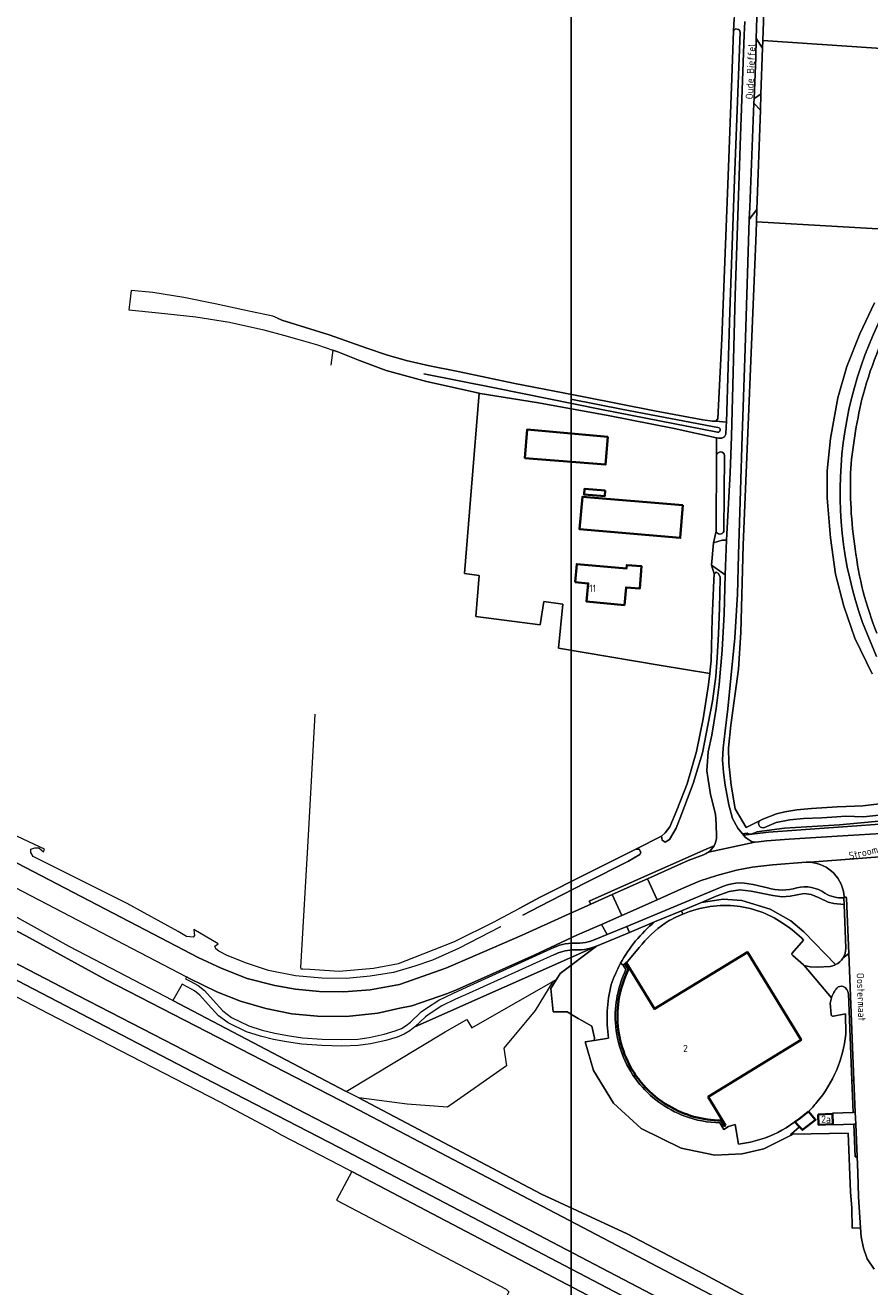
# Model space of a CAD drawing. Header units: metres. Extents: x 247072 to 248918, y 480001 to 481684.
# Tile 6 of 50: x 247510 to 247720, y 480955 to 481268. Entities that reach past the tile are written whole.
import ezdxf
from ezdxf.enums import TextEntityAlignment as Align

# ---------------------------------------------------------------- set-up
doc = ezdxf.new("R2010")
doc.units = ezdxf.units.M
for name, color, linetype, lineweight in [('B-XX-GR-GRAS-GV', 60, 'Continuous', 13), ('B-XX-GR-GROENVOORZIENING-GV', 80, 'Continuous', 18), ('B-XX-OG-BEBOUWING-GV', 7, 'Continuous', 35), ('B-XX-OG-BEBOUWING-T18', 10, 'Continuous', 18), ('B-XX-OG-BEBOUWING_LOODS-GV', 7, 'Continuous', 35), ('B-XX-OG-TERREIN_ERF-GV', 7, 'Continuous', 18), ('B-XX-OG-TOPOGRAFIE-T18', 10, 'Continuous', 18), ('B-XX-OG-WATER-GV', 130, 'Continuous', 18), ('B-XX-OG-WATER_GREPPEL-GV', 160, 'Continuous', 18), ('B-XX-OG-WATER_SLOOT-GV', 120, 'Continuous', 18), ('B-XX-VH-ONVERHARD-GV', 252, 'Continuous', 18), ('B-XX-VH-VERHARDING_ASFALT-GV', 252, 'Continuous', 18), ('B-XX-VH-VERHARDING_GESLOTEN-GV', 252, 'Continuous', 18), ('B-XX-VH-VERHARDING_OPEN-GV', 252, 'Continuous', 18), ('N-BH-KL-ET_LS_OV_LICHTMAST-S', 7, 'Continuous', 25)]:
    doc.layers.add(name, color=color, linetype=linetype, lineweight=lineweight)
doc.styles.add('NLCS-ISO-M-T18', font='NLCS-ISO.ttf', dxfattribs={"height": 1.8})

msp = doc.modelspace()

# ---------------------------------------------------------------- linework, layer by layer
at = {"layer": 'B-XX-GR-GRAS-GV'}
msp.add_lwpolyline([(247693.176, 481263.733), (247734.829, 481260.965), (247752.641, 481258.218), (247758.495, 481256.37), (247767.257, 481272.558), (247770.012, 481281.976), (247769.792, 481289.061), (247768.406, 481289.075), (247699.18, 481291.72), (247694.18, 481291.88)], close=True, dxfattribs=at)
for points in [[(247572.871, 481194.911), (247573.92, 481194.48), (247585.66, 481190.8), (247595.02, 481187.54), (247599.88, 481185.86), (247604.78, 481184.46), (247610.58, 481183.14), (247617.62, 481181.72), (247631.72, 481178.78), (247648.82, 481175.46), (247666.28, 481172), (247678.28, 481169.74), (247680.72, 481169.42), (247681.52, 481169.4), (247682.06, 481170), (247682.06, 481170.08), (247683, 481189.86), (247684.6, 481230.2), (247685.48, 481254.4), (247685.9, 481266.14), (247686.031, 481269.219)], [(247731.785, 481216.499), (247691.573, 481218.796), (247691.48, 481216.18), (247688.28, 481138.66), (247687.68, 481117.06), (247687.18, 481107.98), (247685.26, 481094.14), (247684.68, 481088.48), (247684.72, 481084.72), (247685.34, 481079.2), (247686.28, 481073.38), (247689.02, 481068.76), (247689.04, 481068.74), (247692.374, 481070.383), (247693.18, 481070.78), (247696.52, 481072.12), (247698.66, 481072.66), (247701.62, 481073.12), (247705.2, 481073.48), (247711.6, 481073.86), (247713.86, 481073.92), (247718, 481074.08), (247722.06, 481074.62)], [(247720.26, 481106.816), (247715.995, 481115.663), (247713.23, 481123.547), (247711.182, 481131.495), (247709.973, 481140.536), (247709.136, 481150.421), (247709.15, 481157.096), (247709.971, 481165.145), (247711.785, 481175.192), (247713.979, 481182.964), (247717.202, 481191.051), (247720.831, 481198.702)], [(247582.106, 481096.798), (247580.5, 481066.75), (247578.55, 481034.05), (247578.69, 481033.72), (247579.16, 481033.74), (247580.87, 481033.69), (247588.17, 481033.19), (247596.64, 481033.86), (247602.84, 481035.09), (247606.7, 481036.58), (247616.73, 481040.5), (247626.76, 481045.49), (247627.318, 481045.786), (247632.794, 481048.689), (247637.85, 481051.37), (247649.81, 481057.41), (247661.7, 481063.4), (247668.03, 481066.57), (247669, 481067.4), (247670.15, 481068.95), (247671.85, 481073.04), (247674.45, 481079.56), (247676.7, 481087.55), (247678.4, 481095.65), (247679.73, 481104.15), (247680.007, 481106.906), (247667.976, 481108.851), (247642.515, 481113.221), (247643.639, 481124.101), (247638.866, 481124.744), (247637.976, 481119.002), (247622.033, 481121.019), (247622.83, 481131.22), (247619.217, 481131.646), (247620.965, 481153.108), (247622.857, 481176.319), (247609.82, 481179.26), (247599.82, 481182), (247593.22, 481184.46), (247587.82, 481186.58), (247586.627, 481186.995), (247586.104, 481183.287)]]:
    msp.add_lwpolyline(points, dxfattribs=at)
at = {"layer": 'B-XX-GR-GROENVOORZIENING-GV'}
for points in [[(247692.18, 481285.18), (247691.558, 481264.193), (247693.109, 481261.859), (247693.176, 481263.733), (247694.18, 481291.88)], [(247686.184, 481271.858), (247686.031, 481269.219), (247685.9, 481266.14), (247686.4, 481266.6), (247687.12, 481266.48), (247687.42, 481266.26), (247687.52, 481265.8), (247686.18, 481229.38), (247684.98, 481196.62), (247684.15, 481169.17), (247684.12, 481168.18), (247684, 481166.22), (247683.68, 481165.54), (247683.02, 481165.18), (247682.18, 481165.2), (247681.718, 481165.301), (247681.725, 481161.028)], [(247684.2, 481139.96), (247685.04, 481156.62), (247685.4, 481165.62), (247686.32, 481200.52), (247687.62, 481240.14), (247688.54, 481265.12), (247688.678, 481268.434)], [(247692.374, 481070.383), (247689.04, 481068.74), (247689.02, 481068.76), (247686.28, 481073.38), (247685.34, 481079.2), (247684.72, 481084.72), (247684.68, 481088.48), (247685.26, 481094.14), (247687.18, 481107.98), (247687.68, 481117.06), (247688.28, 481138.66), (247691.48, 481216.18), (247691.573, 481218.796), (247691.683, 481221.865), (247689.825, 481219.394), (247688.82, 481187.42), (247688.02, 481165.78), (247687.6, 481152.22), (247687.12, 481136.34), (247686.86, 481126.58), (247686.2, 481115.78), (247685.26, 481105.74), (247684.52, 481098.14), (247683.82, 481092.68), (247683.34, 481088.42), (247683.18, 481085.54), (247683.4, 481082.34), (247683.82, 481079.2), (247684.74, 481074.34), (247685.66, 481071.02), (247687, 481068.62), (247688.149, 481067.162), (247689.326, 481067.327), (247689.52, 481067.2), (247690.32, 481067.12), (247691.62, 481067.6), (247691.721, 481067.661), (247698.541, 481068.614), (247712.213, 481069.427), (247723.691, 481070.472)], [(247683.663, 481160.885), (247683.467, 481142.114)], [(247681.582, 481142.156), (247680.982, 481139.257), (247683.11, 481139.97), (247684.2, 481139.96)], [(247681.696, 481066.51), (247681.596, 481069.539), (247681.41, 481072.04), (247680.21, 481076.96), (247679.31, 481082.77), (247679.59, 481087.47), (247680.5, 481091.65), (247681.58, 481098.22), (247682.33, 481104.21), (247683.09, 481112.67), (247683.55, 481121.65), (247683.86, 481131.32), (247680.45, 481133.74), (247681.11, 481131.6), (247681.61, 481132.01), (247682.21, 481131.72), (247682.56, 481130.81), (247682.61, 481130.44), (247682.45, 481123.19), (247682.21, 481116.62), (247681.85, 481110.87), (247681.54, 481106.14), (247680.71, 481100.07), (247679.66, 481094.54), (247678.2, 481087.26), (247675.91, 481079.66), (247673.09, 481072.22), (247671.71, 481068.59), (247670.04, 481065.74), (247668.98, 481065.15), (247668.25, 481065.64), (247668.03, 481066.57), (247661.7, 481063.4), (247662.51, 481063.4), (247662.95, 481062.66), (247662.68, 481062.1), (247659.9, 481060.41), (247649.23, 481055.06), (247637.83, 481049.2), (247633.693, 481047.022)], [(247736.175, 480923.616), (247672.214, 480957.228), (247591.19, 480999.685), (247530.43, 481031.032), (247510.463, 481041.892), (247447.368, 481074.738), (247432.497, 481082.874), (247421.323, 481089.106), (247418.049, 481082.976), (247425.519, 481078.804), (247438.672, 481071.646), (247454.982, 481062.947), (247475.579, 481052.016), (247496.951, 481040.861), (247523.349, 481027.166), (247547.456, 481014.708), (247572.867, 481001.529), (247591.709, 480991.791), (247734.231, 480917.248)], [(247736.821, 481074.728), (247733.54, 481073.78), (247727.8, 481072.48), (247721.98, 481071.8), (247718.08, 481071.42), (247713.72, 481071.6)], [(247713.72, 481071.6), (247711.52, 481071.4), (247707.78, 481071.12), (247703.26, 481071), (247699.88, 481070.68), (247696.48, 481070.02), (247693.58, 481068.78)], [(247628.21, 481044.136), (247628.18, 481044.12), (247617.71, 481038.74), (247611.29, 481035.89), (247606.88, 481034.4), (247601.65, 481032.81), (247595.85, 481031.94), (247589.94, 481031.3), (247583.9, 481031.4), (247577.34, 481031.99), (247570.61, 481033.33), (247565.23, 481035.18), (247560.44, 481037.06), (247558.36, 481038.11), (247557.6, 481038.69), (247557.35, 481039.36), (247558.15, 481039.96), (247552.14, 481043.44), (247552.24, 481042.56), (247552.31, 481042.03), (247551.95, 481041.54), (247550.36, 481041.73), (247548.25, 481042.96), (247535.59, 481049.89), (247512.29, 481061.59), (247511.74, 481062.55), (247511.75, 481063.41), (247512.71, 481063.74), (247513.74, 481063.7), (247514.88, 481062.74), (247515.083, 481063.374), (247505.79, 481067.78)], [(247681.087, 481064.233), (247679.13, 481063.389), (247660.901, 481055.29), (247650.119, 481050.478), (247650.515, 481049.742)], [(247650.515, 481049.742), (247655.831, 481052.141), (247664.618, 481056.057), (247674.679, 481060.541), (247678.439, 481061.984)], [(247660.901, 481055.29), (247679.13, 481063.389), (247681.087, 481064.233)], [(247508.313, 481059.901), (247544.01, 481041.331), (247553.246, 481036.575), (247558.899, 481033.929), (247565.358, 481031.364), (247572.237, 481029.594), (247577.376, 481028.684), (247583.276, 481028.132), (247589.297, 481028.069), (247595.817, 481028.571), (247603.111, 481029.876), (247614.63, 481033.87), (247623.63, 481037.76), (247633.5, 481042.06), (247644.26, 481046.92), (247650.515, 481049.742), (247650.119, 481050.478), (247660.901, 481055.29)], [(247703.876, 481060.149), (247695.555, 481059.539), (247690.554, 481058.932), (247686.626, 481058.162), (247681.754, 481056.884), (247677.63, 481055.497), (247672.994, 481053.548), (247666.963, 481050.82), (247658.223, 481046.914), (247653.212, 481044.738), (247654.563, 481042.231), (247659.439, 481044.258), (247682.393, 481053.796)], [(247713.739, 481038.821), (247713.298, 481049.676), (247710.779, 481049.907), (247709.339, 481050.239), (247707.12, 481051.356), (247705.15, 481052.188), (247703.426, 481052.37), (247699.918, 481051.736), (247698.005, 481051.583), (247695.683, 481051.868), (247690.268, 481053.016), (247687.495, 481053.326), (247684.823, 481052.896), (247681.612, 481051.724), (247677.931, 481050.192), (247683.33, 481050.981), (247688.001, 481050.653), (247694.965, 481048.546), (247700.097, 481045.624), (247703.348, 481042.908), (247711.225, 481034.778)], [(247690.783, 481054.594), (247694.357, 481053.826)], [(247711.225, 481034.778), (247703.348, 481042.908), (247700.097, 481045.624), (247694.965, 481048.546), (247688.001, 481050.653), (247683.33, 481050.981), (247677.931, 481050.192), (247673.006, 481048.141)], [(247713.23, 481051.344), (247713.223, 481051.528), (247713.326, 481051.525)], [(247673.324, 481047.306), (247673.006, 481048.141), (247666.346, 481045.368)], [(247673.006, 481048.141), (247673.324, 481047.306)], [(247654.563, 481042.231), (247653.212, 481044.738), (247647.25, 481042.15), (247636.46, 481037.11), (247625.58, 481032.21), (247617.21, 481028.54), (247615.01, 481027.662), (247606.155, 481024.604), (247603.233, 481023.963), (247597.763, 481022.762), (247589.949, 481021.921), (247582.756, 481021.98), (247576.437, 481022.603), (247569.969, 481023.893), (247563.729, 481025.744), (247557.874, 481028.029), (247551.077, 481031.345), (247550.324, 481031.737), (247550.071, 481031.296), (247551.197, 481030.711), (247553.208, 481029.621), (247554.75, 481028.368), (247556.904, 481026.012), (247559.341, 481023.314), (247561.486, 481021.709), (247565.785, 481019.627), (247569.109, 481018.554), (247572.234, 481017.761), (247575.345, 481017.187), (247579.078, 481016.652), (247583.925, 481016.305), (247588.79, 481016.187), (247592.752, 481016.32), (247595.628, 481016.706), (247599.336, 481017.528), (247602.031, 481018.353), (247603.57, 481018.965), (247604.765, 481019.671), (247605.85, 481020.553), (247608.518, 481023.063), (247609.775, 481024.002), (247612.864, 481025.97), (247616.335, 481027.659), (247618.808, 481028.756), (247640.653, 481038.674)], [(247666.346, 481045.368), (247660.117, 481042.775), (247651.906, 481039.356)], [(247651.773, 481041.072), (247654.563, 481042.231)], [(247703.269, 481040.84), (247700.467, 481037.644)], [(247641.371, 481037.19), (247619.465, 481027.26), (247617.035, 481026.22), (247613.647, 481024.571), (247610.685, 481022.684), (247609.548, 481021.836), (247606.904, 481019.347), (247651.906, 481039.356)], [(247651.906, 481039.356), (247642.902, 481032.571), (247641.992, 481031.104), (247641.965, 481031.061), (247641.925, 481030.998), (247640.587, 481028.841), (247641.167, 481023.044), (247644.639, 481023.044), (247647.36, 481021.468), (247648.303, 481020.921), (247650.749, 481019.505), (247651.453, 481016.676), (247651.35, 481016.006), (247654.931, 481016.56)], [(247658.568, 481034.636), (247659.683, 481035.666), (247662.532, 481039.018)], [(247700.58, 481037.074), (247703.275, 481034.729), (247703.424, 481034.577), (247704.92, 481034.208), (247706.635, 481034.181), (247709.854, 481034.325)], [(247657.829, 481034.934), (247657.877, 481035.022), (247657.924, 481035.109)], [(247657.924, 481035.109), (247657.877, 481035.022), (247657.829, 481034.934)], [(247658.568, 481034.636), (247657.924, 481035.109)], [(247657.924, 481035.109), (247658.568, 481034.636)], [(247659.24, 481033.552), (247658.568, 481034.636)], [(247720.76, 480959.34), (247719.05, 480961.92), (247718.15, 480964.54), (247717.51, 480967.37), (247717.366, 480969.559), (247715.34, 480969.513), (247715.23, 480974.443), (247714.895, 480978.465), (247714.338, 480993.027), (247700.554, 480992.732), (247700.189, 480992.551), (247693.394, 480989.178), (247688.045, 480987.899), (247681.235, 480987.589), (247672.894, 480989.319), (247663.02, 480994.191), (247656.192, 481000.433), (247651.208, 481008.562), (247649.114, 481015.66), (247651.35, 481016.006), (247651.453, 481016.676), (247650.749, 481019.505), (247648.303, 481020.921), (247647.36, 481021.468), (247644.639, 481023.044), (247641.167, 481023.044), (247640.587, 481028.841), (247641.925, 481030.998), (247641.965, 481031.061), (247641.992, 481031.104), (247641.098, 481030.592), (247636.738, 481023.421), (247628.966, 481014.039), (247629.672, 481009.73), (247615.028, 480999.479), (247605.016, 481000.216), (247593.053, 481001.758), (247603.404, 480996.314), (247638.335, 480977.944), (247659.574, 480968.046), (247678.603, 480958.088), (247736.167, 480927.238)], [(247704.471, 480998.398), (247706.267, 480996.349), (247703.024, 480993.819), (247702.249, 480994.617), (247700.312, 480992.875), (247700.071, 480992.716), (247700.189, 480992.551), (247700.554, 480992.732), (247714.338, 480993.027), (247714.895, 480978.465), (247715.23, 480974.443), (247715.34, 480969.513), (247717.366, 480969.559), (247716.86, 480977.27), (247716.713, 480983.31), (247716.552, 480987.176), (247716.03, 480987.138), (247715.69, 480995.252), (247710.596, 480995.081), (247710.56, 480995.241), (247706.967, 480995.092), (247706.861, 480997.647), (247710.459, 480997.793), (247710.47, 480997.937), (247715.568, 480998.152), (247715.235, 481006.102), (247714.373, 481027.532)], [(247709.873, 481025.215), (247710.069, 481022.424)], [(247710.654, 481022.015), (247713.702, 481022.556), (247713.718, 481017.559)], [(247654.931, 481016.56), (247651.35, 481016.006), (247649.114, 481015.66), (247651.208, 481008.562), (247656.192, 481000.433), (247663.02, 480994.191), (247672.894, 480989.319), (247681.235, 480987.589), (247688.045, 480987.899), (247693.394, 480989.178), (247700.189, 480992.551), (247700.071, 480992.716), (247700.312, 480992.875), (247702.249, 480994.617), (247702.121, 480994.749), (247701.081, 480995.82), (247698.932, 480994.378)], [(247690.141, 480990.829), (247687.148, 480990.286), (247686.329, 480995.158), (247684.662, 480994.64), (247683.537, 480993.948), (247682.538, 480995.611)], [(247724.616, 480913.608), (247591.272, 480983.509), (247587.48, 480976.419), (247629.594, 480954.391), (247630.213, 480953.671), (247629.776, 480952.858), (247630.296, 480950.662), (247630.679, 480946.962), (247632.803, 480945.426), (247805.575, 480856.186)]]:
    msp.add_lwpolyline(points, dxfattribs=at)
for points in [[(247691.01, 481249.386), (247690.962, 481248.198), (247692.562, 481246.51), (247692.701, 481250.409)], [(247688.149, 481067.162), (247688.396, 481066.848), (247694.615, 481067.574), (247726.819, 481069.916), (247730.885, 481070.443), (247734.586, 481071.263), (247738.215, 481072.4), (247742.351, 481073.766), (247742.205, 481074.193), (247738.882, 481072.794), (247737.839, 481072.559), (247728.586, 481070.472), (247723.691, 481070.472), (247712.213, 481069.427), (247698.541, 481068.614), (247691.721, 481067.661), (247691.62, 481067.6), (247690.32, 481067.12), (247689.52, 481067.2), (247689.326, 481067.327)], [(247589.901, 481003.37), (247614.47, 481018.112), (247619.773, 481021.154), (247621.078, 481019.122), (247641.098, 481030.592), (247641.992, 481031.104), (247642.902, 481032.571), (247651.906, 481039.356), (247606.904, 481019.347), (247605.681, 481018.355), (247604.277, 481017.524), (247602.562, 481016.842), (247599.744, 481015.98), (247595.908, 481015.129), (247592.886, 481014.724), (247588.797, 481014.586), (247583.849, 481014.706), (247578.907, 481015.06), (247575.086, 481015.608), (247571.892, 481016.198), (247568.666, 481017.016), (247565.188, 481018.138), (247560.65, 481020.336), (247558.258, 481022.126), (247555.72, 481024.936), (247553.649, 481027.201), (247552.314, 481028.286), (247550.447, 481029.297), (247549.273, 481029.907), (247546.955, 481025.871)], [(247715.767, 481006.079), (247715.235, 481006.102), (247715.568, 480998.152), (247716.094, 480998.206)]]:
    msp.add_lwpolyline(points, close=True, dxfattribs=at)
for points in [[(247681.725, 481161.028, -0.8849883), (247683.663, 481160.885)], [(247683.467, 481142.114, -0.7288715), (247681.582, 481142.156)], [(247693.58, 481068.78, -0.8034895), (247692.374, 481070.383)], [(247681.087, 481064.233, 0.1219709), (247681.696, 481066.51)], [(247678.439, 481061.984, 0.0723966), (247679.69, 481062.646)], [(247679.69, 481062.646, 0.1090641), (247681.087, 481064.233)], [(247704.93, 481060.132, 0.0293435), (247703.876, 481060.149)], [(247713.326, 481051.525, 0.3783415), (247704.93, 481060.132)], [(247682.393, 481053.796, -0.1825566), (247690.783, 481054.594)], [(247694.357, 481053.826, 0.1524614), (247701.598, 481053.77)], [(247701.598, 481053.77, -0.2253494), (247708.555, 481052.443)], [(247708.555, 481052.443, 0.1489311), (247713.23, 481051.344)], [(247673.324, 481047.306, -0.0617485), (247680.15, 481049.155)], [(247680.15, 481049.155, -0.1315048), (247693.195, 481047.653)], [(247668.935, 481045.055, -0.0428927), (247673.324, 481047.306)], [(247693.195, 481047.653, -0.0990436), (247703.269, 481040.84)], [(247657.924, 481035.109, -0.0941391), (247666.346, 481045.368)], [(247666.346, 481045.368, 0.0941391), (247657.924, 481035.109)], [(247662.532, 481039.018, -0.0748974), (247668.935, 481045.055)], [(247640.653, 481038.674, -0.1280283), (247646.484, 481040.102)], [(247646.484, 481040.102, 0.1201945), (247651.773, 481041.072)], [(247645.918, 481038.437, 0.0981451), (247641.371, 481037.19)], [(247651.906, 481039.356, -0.1134884), (247645.918, 481038.437)], [(247700.467, 481037.644, 0.4849992), (247700.58, 481037.074)], [(247711.225, 481034.778, 0.1316553), (247713.002, 481036.391)], [(247713.002, 481036.391, 0.1396415), (247713.739, 481038.821)], [(247655.595, 481029.88, -0.038773), (247657.829, 481034.934)], [(247657.829, 481034.934, 0.038773), (247655.595, 481029.88)], [(247656.623, 481020.388, -0.1264958), (247659.24, 481033.552)], [(247709.854, 481034.325, 0.0784151), (247711.225, 481034.778)], [(247654.931, 481016.56, -0.0977593), (247655.595, 481029.88)], [(247655.595, 481029.88, 0.0977593), (247654.931, 481016.56)], [(247711.525, 481028.98, 0.093955), (247710.185, 481026.574)], [(247713.044, 481029.376, 0.2891236), (247711.525, 481028.98)], [(247714.373, 481027.532, 0.3018909), (247713.044, 481029.376)], [(247710.185, 481026.574, 0.0471427), (247709.873, 481025.215)], [(247710.069, 481022.424, 0.4348691), (247710.654, 481022.015)], [(247662.138, 481005.812, -0.1495729), (247656.623, 481020.388)], [(247713.718, 481017.559, -0.1516027), (247706.585, 481000.686)], [(247673.815, 480997.242, -0.138484), (247662.138, 481005.812)], [(247706.585, 481000.686, -0.0398838), (247704.471, 480998.398)], [(247682.538, 480995.611, -0.0878227), (247673.815, 480997.242)], [(247698.932, 480994.378, -0.0869106), (247690.141, 480990.829)]]:
    msp.add_lwpolyline(points, format="xyb", dxfattribs=at)
at = {"layer": 'B-XX-OG-BEBOUWING-GV'}
for points in [[(247654.79, 481165.54), (247634.74, 481167.32), (247634.2, 481160.29), (247654.19, 481158.65)], [(247654.126, 481152.234), (247648.983, 481152.661), (247648.88, 481151.22), (247654.01, 481150.87)], [(247673.368, 481148.588), (247648.437, 481150.701), (247647.753, 481142.626), (247672.683, 481140.513)], [(247646.65, 481129.517), (247649.91, 481129.219), (247649.5, 481124.732), (247658.864, 481123.876), (247659.263, 481128.238), (247662.711, 481127.973), (247663.135, 481133.484), (247659.437, 481133.768), (247659.37, 481132.891), (247647.061, 481134.017)], [(247706.861, 480997.647), (247706.967, 480995.092), (247710.56, 480995.241), (247710.459, 480997.793)]]:
    msp.add_lwpolyline(points, close=True, dxfattribs=at)
for points in [[(247683.96, 480994.959), (247679.633, 481002.039), (247702.643, 481016.136), (247689.349, 481037.878), (247666.318, 481023.823), (247659.372, 481035.155), (247659.069, 481034.961), (247659.884, 481033.655)], [(247682.834, 480996.156), (247683.676, 480994.779), (247683.96, 480994.959)]]:
    msp.add_lwpolyline(points, dxfattribs=at)
for points in [[(247659.884, 481033.655, 0.0766543), (247657.418, 481025.836)], [(247657.418, 481025.836, 0.1398296), (247659.265, 481011.692)], [(247659.265, 481011.692, 0.1593347), (247669.833, 480999.768)], [(247669.833, 480999.768, 0.1319314), (247682.834, 480996.156)]]:
    msp.add_lwpolyline(points, format="xyb", dxfattribs=at)
at = {"layer": 'B-XX-OG-BEBOUWING_LOODS-GV'}
for points in [[(247701.081, 480995.82), (247702.121, 480994.749), (247702.249, 480994.617), (247703.024, 480993.819), (247706.267, 480996.349), (247704.471, 480998.398)], [(247702.818, 480997.034), (247702.135, 480996.527), (247701.081, 480995.82)]]:
    msp.add_lwpolyline(points, dxfattribs=at)
msp.add_lwpolyline([(247704.471, 480998.398, -0.0272922), (247702.818, 480997.034)], format="xyb", dxfattribs=at)
at = {"layer": 'B-XX-OG-TERREIN_ERF-GV'}
for points in [[(247692.562, 481246.51), (247691.683, 481221.865), (247691.573, 481218.796), (247731.785, 481216.499), (247737.659, 481224.884), (247758.26, 481255.934), (247758.495, 481256.37), (247752.641, 481258.218), (247734.829, 481260.965), (247693.176, 481263.733), (247693.109, 481261.859), (247692.701, 481250.409)], [(247681.718, 481165.301), (247671.22, 481167.6), (247654.82, 481170.8), (247637.08, 481174.02), (247623.12, 481176.26), (247622.857, 481176.319), (247620.965, 481153.108), (247619.217, 481131.646), (247622.83, 481131.22), (247622.033, 481121.019), (247637.976, 481119.002), (247638.866, 481124.744), (247643.639, 481124.101), (247642.515, 481113.221), (247667.976, 481108.851), (247680.007, 481106.906), (247680.18, 481108.62), (247680.33, 481110.11), (247680.58, 481120.54), (247681, 481129.99), (247681.11, 481131.6), (247680.45, 481133.74), (247680.982, 481139.257), (247681.582, 481142.156), (247681.725, 481161.028)], [(247654.79, 481165.54), (247654.19, 481158.65), (247634.2, 481160.29), (247634.74, 481167.32)], [(247648.983, 481152.661), (247654.126, 481152.234), (247654.01, 481150.87), (247648.88, 481151.22)], [(247673.368, 481148.588), (247672.683, 481140.513), (247647.753, 481142.626), (247648.437, 481150.701)], [(247646.65, 481129.517), (247647.061, 481134.017), (247659.37, 481132.891), (247659.437, 481133.768), (247663.135, 481133.484), (247662.711, 481127.973), (247659.263, 481128.238), (247658.864, 481123.876), (247649.5, 481124.732), (247649.91, 481129.219)]]:
    msp.add_lwpolyline(points, close=True, dxfattribs=at)
for points in [[(247680.15, 481049.155, 0.0617485), (247673.324, 481047.306)], [(247693.195, 481047.653, 0.1315048), (247680.15, 481049.155)], [(247673.324, 481047.306, 0.0428927), (247668.935, 481045.055)], [(247703.269, 481040.84, 0.0990436), (247693.195, 481047.653)], [(247668.935, 481045.055, 0.0748974), (247662.532, 481039.018)], [(247700.58, 481037.074, -0.4849992), (247700.467, 481037.644)], [(247659.24, 481033.552, 0.1264958), (247656.623, 481020.388)], [(247657.418, 481025.836, -0.0766543), (247659.884, 481033.655)], [(247659.265, 481011.692, -0.1398296), (247657.418, 481025.836)], [(247709.873, 481025.215, -0.0471427), (247710.185, 481026.574)], [(247710.654, 481022.015, -0.4348691), (247710.069, 481022.424)], [(247656.623, 481020.388, 0.1495729), (247662.138, 481005.812)], [(247706.585, 481000.686, 0.1516027), (247713.718, 481017.559)], [(247669.833, 480999.768, -0.1593347), (247659.265, 481011.692)], [(247662.138, 481005.812, 0.138484), (247673.815, 480997.242)], [(247682.834, 480996.156, -0.1319314), (247669.833, 480999.768)], [(247704.471, 480998.398, 0.0398838), (247706.585, 481000.686)], [(247673.815, 480997.242, 0.0878227), (247682.538, 480995.611)], [(247702.818, 480997.034, 0.0272922), (247704.471, 480998.398)], [(247690.141, 480990.829, 0.0869106), (247698.932, 480994.378)]]:
    msp.add_lwpolyline(points, format="xyb", dxfattribs=at)
for points in [[(247700.467, 481037.644), (247703.269, 481040.84)], [(247662.532, 481039.018), (247659.683, 481035.666), (247658.568, 481034.636), (247659.24, 481033.552)], [(247659.884, 481033.655), (247659.069, 481034.961), (247659.372, 481035.155), (247666.318, 481023.823), (247689.349, 481037.878), (247702.643, 481016.136), (247679.633, 481002.039), (247683.96, 480994.959), (247683.676, 480994.779), (247682.834, 480996.156)], [(247710.185, 481026.574), (247703.424, 481034.577), (247703.275, 481034.729), (247700.58, 481037.074)], [(247710.069, 481022.424), (247709.873, 481025.215)], [(247713.718, 481017.559), (247713.702, 481022.556), (247710.654, 481022.015)], [(247698.932, 480994.378), (247701.081, 480995.82)], [(247701.081, 480995.82), (247702.135, 480996.527), (247702.818, 480997.034)], [(247682.538, 480995.611), (247683.537, 480993.948), (247684.662, 480994.64), (247686.329, 480995.158), (247687.148, 480990.286), (247690.141, 480990.829)]]:
    msp.add_lwpolyline(points, dxfattribs=at)
at = {"layer": 'B-XX-OG-WATER-GV'}
for points in [[(247727.284, 481198.534, 0.060752), (247718.017, 481175.96)], [(247718.017, 481175.96, 0.0371051), (247714.946, 481157.737)], [(247681.908, 481166.699, 1.1183572), (247682.03, 481167.885)], [(247714.946, 481157.737, 0.0491701), (247716.09, 481137.81)], [(247716.09, 481137.81, 0.068665), (247721.446, 481116.896)]]:
    msp.add_lwpolyline(points, format="xyb", dxfattribs=at)
for points in [[(247609.168, 481181.169), (247626.674, 481177.659), (247653.199, 481172.301), (247681.908, 481166.699)], [(247682.03, 481167.885), (247658.595, 481172.315), (247645.582, 481174.901)]]:
    msp.add_lwpolyline(points, dxfattribs=at)
at = {"layer": 'B-XX-OG-WATER_GREPPEL-GV'}
for points in [[(247681.52, 481169.4), (247684.15, 481169.17), (247684.98, 481196.62), (247686.18, 481229.38), (247687.52, 481265.8), (247687.42, 481266.26), (247687.12, 481266.48), (247686.4, 481266.6), (247685.9, 481266.14), (247685.48, 481254.4), (247684.6, 481230.2), (247683, 481189.86), (247682.06, 481170.08), (247682.06, 481170)], [(247668.03, 481066.57), (247668.25, 481065.64), (247668.98, 481065.15), (247670.04, 481065.74), (247671.71, 481068.59), (247673.09, 481072.22), (247675.91, 481079.66), (247678.2, 481087.26), (247679.66, 481094.54), (247680.71, 481100.07), (247681.54, 481106.14), (247681.85, 481110.87), (247682.21, 481116.62), (247682.45, 481123.19), (247682.61, 481130.44), (247682.56, 481130.81), (247682.21, 481131.72), (247681.61, 481132.01), (247681.11, 481131.6), (247681, 481129.99), (247680.58, 481120.54), (247680.33, 481110.11), (247680.18, 481108.62), (247680.007, 481106.906), (247679.73, 481104.15), (247678.4, 481095.65), (247676.7, 481087.55), (247674.45, 481079.56), (247671.85, 481073.04), (247670.15, 481068.95), (247669, 481067.4)]]:
    msp.add_lwpolyline(points, close=True, dxfattribs=at)
for points in [[(247683.663, 481160.885, 0.8849883), (247681.725, 481161.028)], [(247681.582, 481142.156, 0.7288715), (247683.467, 481142.114)], [(247692.374, 481070.383, 0.8034895), (247693.58, 481068.78)]]:
    msp.add_lwpolyline(points, format="xyb", dxfattribs=at)
for points in [[(247681.725, 481161.028), (247681.582, 481142.156)], [(247683.467, 481142.114), (247683.663, 481160.885)], [(247736.477, 481076.165), (247727.62, 481075.18), (247722.06, 481074.62), (247718, 481074.08), (247713.86, 481073.92), (247711.6, 481073.86), (247705.2, 481073.48), (247701.62, 481073.12), (247698.66, 481072.66), (247696.52, 481072.12), (247693.18, 481070.78), (247692.374, 481070.383)], [(247693.58, 481068.78), (247696.48, 481070.02), (247699.88, 481070.68), (247703.26, 481071), (247707.78, 481071.12), (247711.52, 481071.4), (247713.72, 481071.6), (247718.08, 481071.42), (247721.98, 481071.8), (247727.8, 481072.48), (247733.54, 481073.78), (247736.821, 481074.728)], [(247633.693, 481047.022), (247637.83, 481049.2), (247649.23, 481055.06), (247659.9, 481060.41), (247662.68, 481062.1), (247662.95, 481062.66), (247662.51, 481063.4), (247661.7, 481063.4), (247649.81, 481057.41), (247637.85, 481051.37), (247632.794, 481048.689)]]:
    msp.add_lwpolyline(points, dxfattribs=at)
at = {"layer": 'B-XX-OG-WATER_SLOOT-GV'}
for points in [[(247728.831, 481205.926, 0.2369574), (247717.854, 481119.535)], [(247718.017, 481175.96, -0.060752), (247727.284, 481198.534)], [(247714.946, 481157.737, -0.0371051), (247718.017, 481175.96)], [(247682.03, 481167.885, -1.1183572), (247681.908, 481166.699)], [(247716.09, 481137.81, -0.0491701), (247714.946, 481157.737)], [(247721.446, 481116.896, -0.068665), (247716.09, 481137.81)]]:
    msp.add_lwpolyline(points, format="xyb", dxfattribs=at)
msp.add_lwpolyline([(247622.857, 481176.319), (247623.12, 481176.26), (247637.08, 481174.02), (247654.82, 481170.8), (247671.22, 481167.6), (247681.718, 481165.301), (247682.18, 481165.2), (247683.02, 481165.18), (247683.68, 481165.54), (247684, 481166.22), (247684.12, 481168.18), (247684.15, 481169.17), (247681.52, 481169.4), (247680.72, 481169.42), (247678.28, 481169.74), (247666.28, 481172), (247648.82, 481175.46), (247631.72, 481178.78), (247617.62, 481181.72), (247610.58, 481183.14), (247604.78, 481184.46), (247599.88, 481185.86), (247595.02, 481187.54), (247585.66, 481190.8), (247573.92, 481194.48), (247572.871, 481194.911), (247571.68, 481195.4), (247566.18, 481196.58), (247557.46, 481198.46), (247549.66, 481200.06), (247541.94, 481201.32), (247536.6, 481201.78), (247536.262, 481198.996), (247536.02, 481197), (247543.4, 481196.26), (247552.6, 481195.26), (247560.98, 481193.94), (247569.46, 481192.08), (247574.369, 481190.741), (247577.6, 481189.86), (247582.82, 481188.32), (247586.627, 481186.995), (247587.82, 481186.58), (247593.22, 481184.46), (247599.82, 481182), (247609.82, 481179.26)], close=True, dxfattribs=at)
for points in [[(247681.908, 481166.699), (247653.199, 481172.301), (247626.674, 481177.659), (247609.168, 481181.169)], [(247645.582, 481174.901), (247658.595, 481172.315)], [(247658.595, 481172.315), (247682.03, 481167.885)], [(247717.854, 481119.535), (247721.341, 481111.085)], [(247736.167, 480927.238), (247678.603, 480958.088), (247659.574, 480968.046), (247638.335, 480977.944), (247603.404, 480996.314), (247593.053, 481001.758), (247592.522, 481002.037), (247589.901, 481003.37), (247546.955, 481025.871), (247531.603, 481033.914), (247521.231, 481039.23), (247506.837, 481047.255), (247448.838, 481077.463), (247422.8, 481091.873), (247421.323, 481089.106), (247432.497, 481082.874), (247447.368, 481074.738), (247510.463, 481041.892), (247530.43, 481031.032), (247591.19, 480999.685), (247672.214, 480957.228), (247736.175, 480923.616)]]:
    msp.add_lwpolyline(points, dxfattribs=at)
at = {"layer": 'B-XX-VH-ONVERHARD-GV'}
msp.add_lwpolyline([(247717.854, 481119.535, -0.2369574), (247728.831, 481205.926)], format="xyb", dxfattribs=at)
for points in [[(247720.831, 481198.702), (247717.202, 481191.051), (247713.979, 481182.964), (247711.785, 481175.192), (247709.971, 481165.145), (247709.15, 481157.096), (247709.136, 481150.421), (247709.973, 481140.536), (247711.182, 481131.495), (247713.23, 481123.547), (247715.995, 481115.663), (247720.26, 481106.816)], [(247721.341, 481111.085), (247717.854, 481119.535)]]:
    msp.add_lwpolyline(points, dxfattribs=at)
at = {"layer": 'B-XX-VH-VERHARDING_ASFALT-GV'}
for points in [[(247859.053, 480847.529), (247860.904, 480851.072), (247796.698, 480884.54), (247772.252, 480897.34), (247734.231, 480917.248), (247591.709, 480991.791), (247572.867, 481001.529), (247547.456, 481014.708), (247523.349, 481027.166), (247496.951, 481040.861), (247475.579, 481052.016), (247454.982, 481062.947), (247438.672, 481071.646), (247425.519, 481078.804), (247418.049, 481082.976), (247416.409, 481079.904), (247442.453, 481065.426), (247504.534, 481032.81), (247551.988, 481008.093), (247588.198, 480989.441), (247682.555, 480940.113), (247837.395, 480858.868)], [(247859.053, 480847.529), (247837.395, 480858.868), (247682.555, 480940.113), (247588.198, 480989.441), (247551.988, 481008.093), (247504.534, 481032.81), (247442.453, 481065.426), (247416.409, 481079.904), (247414.752, 481076.803), (247422.057, 481072.635), (247435.191, 481065.179), (247446.459, 481059.206), (247467.357, 481048.176), (247494.773, 481033.75), (247516.105, 481022.664), (247536.472, 481012.158), (247558.571, 481000.759), (247571.432, 480993.916), (247573.943, 480992.527), (247588.158, 480985.141), (247591.272, 480983.509), (247724.616, 480913.608), (247792.933, 480877.967), (247857.357, 480844.283)]]:
    msp.add_lwpolyline(points, close=True, dxfattribs=at)
at = {"layer": 'B-XX-VH-VERHARDING_GESLOTEN-GV'}
for points in [[(247679.69, 481062.646), (247691.183, 481065.101), (247690.4, 481065.32), (247688.86, 481066.26), (247688.396, 481066.848), (247688.149, 481067.162), (247687, 481068.62), (247685.66, 481071.02), (247684.74, 481074.34), (247683.82, 481079.2), (247683.4, 481082.34), (247683.18, 481085.54), (247683.34, 481088.42), (247683.82, 481092.68), (247684.52, 481098.14), (247685.26, 481105.74), (247686.2, 481115.78), (247686.86, 481126.58), (247687.12, 481136.34), (247687.6, 481152.22), (247688.02, 481165.78), (247688.82, 481187.42), (247689.825, 481219.394), (247689.92, 481222.42), (247690.962, 481248.198), (247691.01, 481249.386), (247691.42, 481259.52), (247691.558, 481264.193), (247692.18, 481285.18)], [(247688.678, 481268.434), (247688.54, 481265.12), (247687.62, 481240.14), (247686.32, 481200.52), (247685.4, 481165.62), (247685.04, 481156.62), (247684.2, 481139.96)], [(247684.2, 481139.96), (247683.86, 481131.32), (247683.55, 481121.65), (247683.09, 481112.67), (247682.33, 481104.21), (247681.58, 481098.22), (247680.5, 481091.65), (247679.59, 481087.47), (247679.31, 481082.77), (247680.21, 481076.96), (247681.41, 481072.04), (247681.596, 481069.539), (247681.696, 481066.51)], [(247451.97, 481082.969), (247550.324, 481031.737), (247551.077, 481031.345), (247557.874, 481028.029), (247563.729, 481025.744), (247569.969, 481023.893), (247576.437, 481022.603), (247582.756, 481021.98), (247589.949, 481021.921), (247597.763, 481022.762), (247603.233, 481023.963), (247606.155, 481024.604), (247615.01, 481027.662), (247617.21, 481028.54), (247625.58, 481032.21), (247636.46, 481037.11), (247647.25, 481042.15), (247653.212, 481044.738), (247658.223, 481046.914), (247655.831, 481052.141), (247650.515, 481049.742), (247644.26, 481046.92), (247633.5, 481042.06), (247623.63, 481037.76), (247614.63, 481033.87), (247603.111, 481029.876), (247595.817, 481028.571), (247589.297, 481028.069), (247583.276, 481028.132), (247577.376, 481028.684), (247572.237, 481029.594), (247565.358, 481031.364), (247558.899, 481033.929), (247553.246, 481036.575), (247544.01, 481041.331), (247508.313, 481059.901)], [(247704.93, 481060.132), (247727.621, 481061.878), (247729.724, 481062.107), (247732.685, 481062.592), (247736.602, 481063.467), (247740.422, 481064.575), (247745.025, 481066.19), (247743, 481071.88), (247735.12, 481069.06), (247732.08, 481068.38), (247729.2, 481067.88), (247726.18, 481067.58), (247722.52, 481067.26), (247711.58, 481066.58), (247699.68, 481065.82), (247694.08, 481065.42), (247692.08, 481065.2), (247691.26, 481065.08), (247691.183, 481065.101), (247679.69, 481062.646)], [(247678.439, 481061.984), (247674.679, 481060.541), (247664.618, 481056.057), (247666.963, 481050.82), (247672.994, 481053.548), (247677.63, 481055.497), (247681.754, 481056.884), (247686.626, 481058.162), (247690.554, 481058.932), (247695.555, 481059.539), (247703.876, 481060.149)], [(247727.621, 481061.878), (247704.93, 481060.132)], [(247713.326, 481051.525), (247713.862, 481051.509), (247713.877, 481051.212), (247714.45, 481037.548), (247715.511, 481012.254), (247715.767, 481006.079), (247716.094, 480998.206), (247716.217, 480995.253), (247716.552, 480987.176), (247716.713, 480983.31), (247716.86, 480977.27), (247717.366, 480969.559), (247717.51, 480967.37), (247718.15, 480964.54), (247719.05, 480961.92), (247720.76, 480959.34)]]:
    msp.add_lwpolyline(points, dxfattribs=at)
for points in [[(247681.696, 481066.51, -0.1219709), (247681.087, 481064.233)], [(247679.69, 481062.646, -0.0723966), (247678.439, 481061.984)], [(247681.087, 481064.233, -0.1090641), (247679.69, 481062.646)], [(247703.876, 481060.149, -0.0293435), (247704.93, 481060.132)], [(247704.93, 481060.132, -0.3783415), (247713.326, 481051.525)]]:
    msp.add_lwpolyline(points, format="xyb", dxfattribs=at)
at = {"layer": 'B-XX-VH-VERHARDING_OPEN-GV'}
for points in [[(247691.558, 481264.193), (247691.42, 481259.52), (247691.01, 481249.386), (247692.701, 481250.409), (247693.109, 481261.859)], [(247692.562, 481246.51), (247690.962, 481248.198), (247689.92, 481222.42), (247689.825, 481219.394), (247691.683, 481221.865)], [(247683.86, 481131.32), (247684.2, 481139.96), (247683.11, 481139.97), (247680.982, 481139.257), (247680.45, 481133.74)], [(247688.396, 481066.848), (247688.86, 481066.26), (247690.4, 481065.32), (247691.183, 481065.101), (247691.26, 481065.08), (247692.08, 481065.2), (247694.08, 481065.42), (247699.68, 481065.82), (247711.58, 481066.58), (247722.52, 481067.26), (247726.18, 481067.58), (247729.2, 481067.88), (247732.08, 481068.38), (247735.12, 481069.06), (247743, 481071.88), (247742.351, 481073.766), (247738.215, 481072.4), (247734.586, 481071.263), (247730.885, 481070.443), (247726.819, 481069.916), (247694.615, 481067.574)], [(247658.223, 481046.914), (247666.963, 481050.82), (247664.618, 481056.057), (247655.831, 481052.141)], [(247715.69, 480995.252), (247716.217, 480995.253), (247716.094, 480998.206), (247715.568, 480998.152), (247710.47, 480997.937), (247710.459, 480997.793), (247710.56, 480995.241), (247710.596, 480995.081)], [(247716.217, 480995.253), (247715.69, 480995.252), (247716.03, 480987.138), (247716.552, 480987.176)]]:
    msp.add_lwpolyline(points, close=True, dxfattribs=at)
for points in [[(247682.393, 481053.796), (247659.439, 481044.258), (247660.117, 481042.775), (247666.346, 481045.368), (247673.006, 481048.141)], [(247673.006, 481048.141), (247677.931, 481050.192), (247681.612, 481051.724), (247684.823, 481052.896), (247687.495, 481053.326), (247690.268, 481053.016), (247695.683, 481051.868), (247698.005, 481051.583), (247699.918, 481051.736), (247703.426, 481052.37), (247705.15, 481052.188), (247707.12, 481051.356), (247709.339, 481050.239), (247710.779, 481049.907), (247713.298, 481049.676), (247713.23, 481051.344)], [(247694.357, 481053.826), (247690.783, 481054.594)], [(247713.002, 481036.391), (247714.45, 481037.548), (247713.877, 481051.212), (247713.862, 481051.509), (247713.326, 481051.525), (247713.223, 481051.528)], [(247713.223, 481051.528), (247713.23, 481051.344), (247713.298, 481049.676), (247713.739, 481038.821)], [(247651.906, 481039.356), (247660.117, 481042.775), (247659.439, 481044.258), (247654.563, 481042.231), (247651.773, 481041.072)], [(247715.235, 481006.102), (247715.767, 481006.079), (247715.511, 481012.254), (247714.45, 481037.548), (247713.002, 481036.391)], [(247709.854, 481034.325), (247706.635, 481034.181), (247704.92, 481034.208), (247703.424, 481034.577), (247710.185, 481026.574)], [(247714.373, 481027.532), (247715.235, 481006.102)]]:
    msp.add_lwpolyline(points, dxfattribs=at)
for points in [[(247690.783, 481054.594, 0.1825566), (247682.393, 481053.796)], [(247701.598, 481053.77, -0.1524614), (247694.357, 481053.826)], [(247708.555, 481052.443, 0.2253494), (247701.598, 481053.77)], [(247713.23, 481051.344, -0.1489311), (247708.555, 481052.443)], [(247646.484, 481040.102, 0.1280283), (247640.653, 481038.674)], [(247651.773, 481041.072, -0.1201945), (247646.484, 481040.102)], [(247641.371, 481037.19, -0.0981451), (247645.918, 481038.437)], [(247645.918, 481038.437, 0.1134884), (247651.906, 481039.356)], [(247713.002, 481036.391, -0.1316553), (247711.225, 481034.778)], [(247713.739, 481038.821, -0.1396415), (247713.002, 481036.391)], [(247711.225, 481034.778, -0.0784151), (247709.854, 481034.325)], [(247710.185, 481026.574, -0.093955), (247711.525, 481028.98)], [(247711.525, 481028.98, -0.2891236), (247713.044, 481029.376)], [(247713.044, 481029.376, -0.3018909), (247714.373, 481027.532)]]:
    msp.add_lwpolyline(points, format="xyb", dxfattribs=at)
at = {"layer": 'N-BH-KL-ET_LS_OV_LICHTMAST-S'}
msp.add_lwpolyline([(247645.671, 481388.133), (248497.89, 481388.133), (248497.89, 480611), (247645.671, 480611)], close=True, dxfattribs=at)

# ---------------------------------------------------------------- texts
at = {"layer": 'B-XX-OG-BEBOUWING-T18', "style": 'NLCS-ISO-M-T18'}
for s, p in [('11', (247651, 481128)), ('2', (247674, 481014)), ('2a', (247708.841, 480996.499))]:
    msp.add_text(s, height=1.8, dxfattribs=at).set_placement(p, align=Align.MIDDLE_CENTER)
at = {"layer": 'B-XX-OG-TOPOGRAFIE-T18', "style": 'NLCS-ISO-M-T18'}
for s, rotation, p in [('Oude Bieffel', 87.4, (247690.115, 481256.018)), ('Stroom-Eschlaan', 13.1, (247723.041, 481063.682)), ('Oostermaat', 272, (247717.537, 481026.766))]:
    msp.add_text(s, height=1.8, rotation=rotation, dxfattribs=at).set_placement(p, align=Align.MIDDLE_CENTER)

doc.saveas('drawing.dxf')
